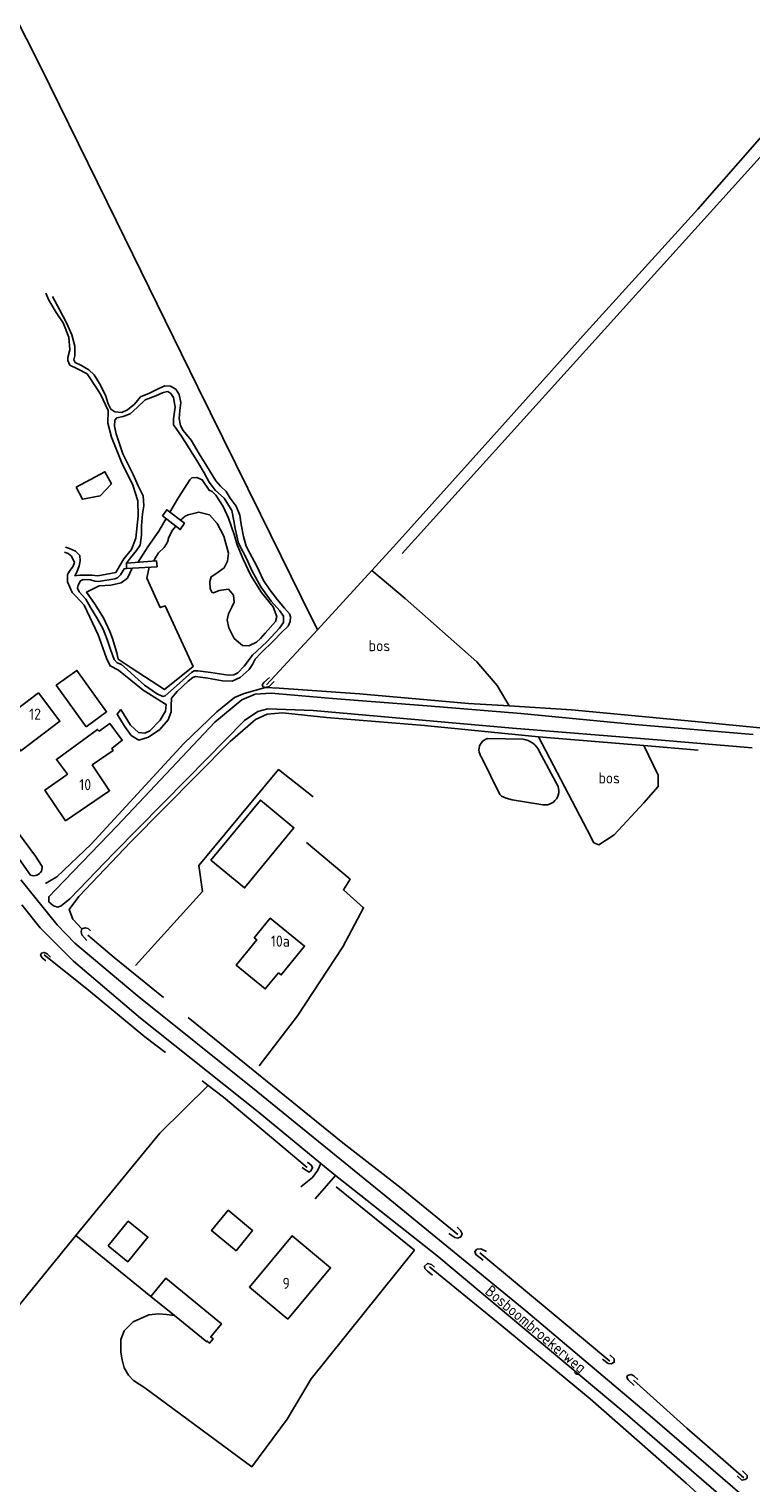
# Model space of a CAD drawing. Header units: metres. Extents: x 226218 to 240385, y 439369 to 449677.
# Tile 102 of 256: x 230522 to 230684, y 442111 to 442436. Entities that reach past the tile are written whole.
import ezdxf

# ---------------------------------------------------------------- set-up
doc = ezdxf.new("R2010")
doc.units = ezdxf.units.M
doc.header["$MEASUREMENT"] = 0
for name, color, linetype in [('CULTUURAANDUIDING', 253, 'Continuous'), ('DAKRAND', 4, 'Continuous'), ('DAKRAND-BYG', 4, 'Continuous'), ('HEG', 253, 'Continuous'), ('HEK', 253, 'Continuous'), ('HOOFDGEBOUW', 4, 'Continuous'), ('HOUTWAL', 253, 'Continuous'), ('HUISNUMMER', 253, 'Continuous'), ('INSTEEKSLOOT', 153, 'Continuous'), ('KANTVERH', 253, 'Continuous'), ('KANTWATER', 153, 'Continuous'), ('KUNSTWERK', 253, 'Continuous'), ('MIDSLTGREPPEL', 253, 'Continuous'), ('OVERIGEAFSCH', 253, 'Continuous'), ('OVLIJNOBJ', 253, 'Continuous'), ('RASTER', 253, 'Continuous'), ('STRAATNAAM', 253, 'Continuous'), ('WALBESCHERMING', 253, 'Continuous')]:
    doc.layers.add(name, color=color, linetype=linetype)
doc.styles.get("Standard").update_dxf_attribs({"font": 'iso.shx'})

msp = doc.modelspace()

# ---------------------------------------------------------------- linework, layer by layer
at = {"layer": 'DAKRAND'}
msp.add_lwpolyline([(230530.61, 442269.1), (230530.95, 442269.36), (230528.47, 442272.7), (230537.7, 442279.42), (230538.06, 442279.02), (230540.42, 442280.73), (230543.23, 442276.98), (230540.87, 442275.13), (230541.18, 442274.72), (230536.48, 442271.46)], dxfattribs=at)
at = {"layer": 'DAKRAND-BYG'}
for p, q in [((230554.94, 442148.18), (230549.66, 442152.49)), ((230562.15, 442142.3), (230554.94, 442148.18))]:
    msp.add_line(p, q, dxfattribs=at)
for points in [[(230532.9, 442333.68), (230539.33, 442337.11), (230540.79, 442334.38), (230538.32, 442331.71), (230534.36, 442330.95), (230532.9, 442333.68)], [(230535.11, 442280.02), (230528.44, 442289.28), (230533.06, 442292.61), (230539.73, 442283.35), (230535.11, 442280.02)], [(230563.11, 442250.13), (230574.17, 442263.58), (230581.7, 442257.39), (230570.64, 442243.94), (230563.11, 442250.13)], [(230540.09, 442163.77), (230544.58, 442169.32), (230548.97, 442165.76), (230544.48, 442160.22), (230540.09, 442163.77)], [(230568.76, 442162.67), (230572.44, 442167.2), (230566.98, 442171.77), (230563.23, 442167.21), (230568.76, 442162.67)], [(230549.66, 442152.49), (230552.98, 442156.55), (230565.46, 442146.36), (230563.06, 442143.41), (230563.58, 442142.99), (230562.81, 442142.04), (230562.29, 442142.46), (230562.15, 442142.3)]]:
    msp.add_lwpolyline(points, dxfattribs=at)
at = {"layer": 'HEG'}
msp.add_line((230591.13, 442176.97), (230608.69, 442162.85), dxfattribs=at)
at = {"layer": 'HEK'}
msp.add_line((230549.66, 442152.49), (230532.84, 442166.08), dxfattribs=at)
msp.add_lwpolyline([(230585.58, 442133.99), (230580.19, 442125), (230572.24, 442114.32), (230548.32, 442131.98), (230545.78, 442133.63), (230544.6, 442134.87), (230543.67, 442136.46), (230543.18, 442138.27), (230542.91, 442139.98), (230542.94, 442142.82), (230543.68, 442144.73), (230545.71, 442146.77), (230549.18, 442148.32), (230551.42, 442148.56), (230553.13, 442148.39), (230554.94, 442148.18)], dxfattribs=at)
at = {"layer": 'HOOFDGEBOUW'}
for points in [[(230524.43, 442287.6), (230529.27, 442281.23), (230520.5, 442274.59), (230515.67, 442280.96), (230524.43, 442287.6)], [(230536.48, 442271.46), (230540.41, 442265.67), (230530.54, 442258.98), (230525.9, 442265.82), (230530.61, 442269.1)], [(230578.24, 442224.95), (230578.84, 442224.46), (230584.1, 442230.9), (230576.4, 442237.18), (230572.81, 442232.78), (230573.4, 442232.3), (230568.77, 442226.63), (230575.27, 442221.32), (230578.24, 442224.95)], [(230580.32, 442147.39), (230589.89, 442158.88), (230581.28, 442166.04), (230571.71, 442154.56), (230580.32, 442147.39)]]:
    msp.add_lwpolyline(points, dxfattribs=at)
at = {"layer": 'HOUTWAL'}
msp.add_lwpolyline([(230605.93, 442318.81), (230688.27, 442409.86), (230761.48, 442492.72), (230809.52, 442546.46)], dxfattribs=at)
at = {"layer": 'INSTEEKSLOOT'}
for p, q in [((230625.13, 442277.41), (230633.09, 442277.25)), ((230636.67, 442274.53), (230640.87, 442266.63)), ((230516.06, 442256.25), (230522.69, 442246.81))]:
    msp.add_line(p, q, dxfattribs=at)
for points in [[(230577.27, 442290.16), (230576.18, 442288.99), (230575.29, 442288.78), (230574.78, 442288.91), (230574.58, 442289.28), (230574.95, 442289.88), (230576.21, 442291.04)], [(230684.4, 442275.32), (230663.99, 442276.99), (230630.67, 442279.66), (230586.01, 442283.66), (230575.87, 442284.03), (230573.58, 442283.43), (230570.62, 442281.38), (230557.76, 442268.31), (230541.33, 442251.72), (230531.51, 442241.46), (230529.55, 442239.91), (230528.77, 442239.64), (230527.82, 442239.92), (230526.8, 442240.78), (230526.77, 442241.93), (230528.32, 442243.54), (230542.12, 442257.81), (230563.94, 442281.01), (230570.06, 442286.05), (230573.02, 442287.27), (230576.62, 442287.52), (230590.36, 442286.33), (230611.55, 442284.7), (230632.56, 442283), (230658.05, 442280.5), (230684.61, 442278.28)], [(230623.74, 442273.16), (230623.5, 442273.52), (230623.31, 442273.92), (230623.2, 442274.35), (230623.15, 442274.79), (230623.18, 442275.23), (230623.28, 442275.66), (230623.45, 442276.07), (230623.69, 442276.44), (230623.98, 442276.77), (230624.33, 442277.04), (230624.71, 442277.26), (230625.13, 442277.41)], [(230633.09, 442277.25), (230633.65, 442277.11), (230634.2, 442276.91), (230634.72, 442276.64), (230635.21, 442276.32), (230635.65, 442275.94), (230636.05, 442275.51), (230636.39, 442275.03), (230636.67, 442274.53)], [(230637.05, 442262.62), (230630.6, 442263.66), (230629.22, 442263.99), (230628.2, 442264.47), (230627.83, 442264.87), (230623.74, 442273.16)], [(230640.87, 442266.63), (230640.99, 442266.16), (230641.04, 442265.68), (230641.02, 442265.19), (230640.91, 442264.71), (230640.74, 442264.26), (230640.49, 442263.84), (230640.18, 442263.46), (230639.82, 442263.13), (230639.41, 442262.87), (230638.97, 442262.67), (230638.49, 442262.54), (230638.01, 442262.49), (230637.52, 442262.52), (230637.05, 442262.62)], [(230525.28, 442248.75), (230523.79, 442251.05), (230518.75, 442257.92)], [(230525.28, 442248.75), (230525.3, 442248.4), (230525.24, 442248.04), (230525.12, 442247.71), (230524.94, 442247.4), (230524.7, 442247.13), (230524.41, 442246.92), (230524.09, 442246.77), (230523.74, 442246.67), (230523.39, 442246.65), (230523.03, 442246.7), (230522.69, 442246.81)], [(230536.13, 442234.31), (230535.6, 442234.82), (230534.93, 442235.01), (230534.21, 442234.74), (230533.99, 442234.14), (230534.15, 442233.41), (230535.29, 442232.14)], [(230527.18, 442228.41), (230526.39, 442229.19), (230525.7, 442229.48), (230525.17, 442229.34), (230524.93, 442228.84), (230525.29, 442228.27), (230526.11, 442227.59)], [(230584.7, 442182.49), (230585.59, 442181.86), (230585.89, 442181.31), (230585.59, 442180.65), (230585.12, 442180.31), (230584.14, 442180.85), (230583.51, 442181.35)], [(230618.24, 442167.94), (230619.03, 442167.21), (230619.39, 442166.51), (230619.07, 442165.82), (230618.45, 442165.52), (230617.71, 442165.68), (230616.39, 442166.52)], [(230624.83, 442162.51), (230623.58, 442163.1), (230622.68, 442163.03), (230622.21, 442162.5), (230622.48, 442161.83), (230624.07, 442160.57)], [(230613.16, 442159.04), (230612.51, 442159.6), (230611.65, 442159.86), (230610.97, 442159.22), (230611.01, 442158.73), (230611.6, 442158.09), (230612.71, 442157.2)], [(230652.44, 442139.4), (230653.43, 442138.51), (230653.45, 442137.75), (230652.77, 442137.36), (230652.07, 442137.47), (230650.85, 442138.45)], [(230658.74, 442133.87), (230657.84, 442134.68), (230657.28, 442135), (230656.45, 442134.73), (230656.28, 442134.29), (230656.55, 442133.83), (230657.96, 442132.5)], [(230680.99, 442112.32), (230682.06, 442111.33), (230682.76, 442111.48), (230683.28, 442111.79), (230683.27, 442112.35), (230682.21, 442113.41)]]:
    msp.add_lwpolyline(points, dxfattribs=at)
at = {"layer": 'KANTVERH'}
for p, q in [((230556, 442348.98), (230556.11, 442350.78)), ((230591.01, 442179.51), (230586.48, 442174.33))]:
    msp.add_line(p, q, dxfattribs=at)
for points in [[(230526.12, 442377.11), (230526.76, 442375.48), (230528.45, 442372.75), (230530.03, 442370.43), (230531.27, 442367.26), (230531.46, 442364.38), (230531.03, 442362.71), (230531.01, 442362.01), (230531.51, 442360.97), (230533.18, 442360.14), (230535.36, 442358.98), (230535.97, 442358.14), (230538.33, 442354.48), (230540.08, 442350.8), (230540.01, 442348), (230540.84, 442344.81), (230543.08, 442339.23), (230545.58, 442334.1), (230546.73, 442330.56), (230546.79, 442327.23), (230546.27, 442322.19), (230545.27, 442319.72), (230543.6, 442317.58), (230542.58, 442315.94), (230541.81, 442314.57), (230537.75, 442313.79), (230536.39, 442313.95), (230533.72, 442313.96), (230532.63, 442313.8), (230533.02, 442314.58), (230533.57, 442316.01), (230533.79, 442317.14)], [(230556.11, 442350.78), (230556.36, 442352.59), (230556.02, 442354.4), (230555.26, 442355.58), (230554.01, 442356.29), (230552.79, 442356.31), (230551.42, 442355.72), (230549.31, 442354.7), (230547.32, 442353.89), (230545.95, 442352.22), (230544.41, 442350.94), (230543.14, 442350.38), (230541.58, 442350.52), (230540.64, 442351.13), (230540.11, 442352.27), (230539.54, 442353.99), (230539.45, 442354.24), (230538.17, 442356.85), (230536.96, 442358.82), (230535.71, 442359.9), (230533.94, 442360.95), (230532.66, 442361.53), (230532.42, 442362.15), (230532.59, 442363.05), (230532.61, 442365.22), (230531.92, 442367.72), (230530.77, 442370.4), (230529.21, 442373.28), (230527.59, 442376.34)], [(230544.15, 442316.6), (230545.06, 442317.82), (230546.45, 442319.48), (230547.23, 442320.67), (230547.56, 442322.89), (230547.55, 442325.01), (230547.8, 442327.67), (230548.06, 442329.46), (230547.94, 442331.71), (230546.81, 442333.95), (230545.67, 442336.49), (230543.39, 442341.1), (230541.88, 442345.61), (230541.53, 442347.32), (230541.58, 442348.66), (230541.99, 442349.14), (230543.4, 442349.47), (230544.99, 442350.07), (230546.6, 442351.49), (230548.37, 442353.23), (230550.76, 442354.1), (230552.39, 442354.87), (230553.44, 442355.03), (230554.1, 442354.63), (230554.68, 442353.7), (230555.08, 442351.56), (230554.74, 442348.91), (230554.72, 442347.57), (230556.38, 442345.26), (230559.95, 442339.6), (230561.61, 442336.83), (230562.68, 442334.79)], [(230576.3, 442310.68), (230574.9, 442312.76), (230573.37, 442315.99), (230571.84, 442318.88), (230571, 442320.45), (230570.37, 442322.58), (230569.86, 442325.3), (230569.61, 442327.34), (230568.78, 442329.42), (230567.44, 442331.19), (230566.51, 442332.65), (230565.21, 442333.89), (230564.19, 442335.09), (230562.17, 442338.33), (230560.49, 442341.13), (230558.64, 442344.13), (230556.91, 442346.32), (230556.28, 442347.42), (230556, 442348.98)], [(230562.68, 442334.79), (230564.09, 442332.91), (230566.09, 442331.15), (230567.75, 442328.39), (230568.24, 442326.13), (230568.52, 442324.39), (230569.3, 442321.14), (230571.04, 442317.64), (230572.33, 442314.84), (230574.28, 442311.32), (230576.59, 442308.1), (230578.57, 442305.96), (230579.36, 442304.77), (230579.34, 442303.32), (230578.48, 442302.05), (230575.62, 442299.05), (230572.43, 442296.02), (230570.51, 442293.59), (230569.15, 442292.11)], [(230530.27, 442319.06), (230531.14, 442318.82), (230531.83, 442318.21), (230532.52, 442316.75), (230532.27, 442315.96), (230531.41, 442314.84), (230530.94, 442314.06), (230530.94, 442312.46), (230531.98, 442310.09), (230532.86, 442309.21), (230534.67, 442307.26), (230537.86, 442300.62), (230539.69, 442295.38), (230540.54, 442293.64), (230542.4, 442292.68), (230547.88, 442288.16), (230551.69, 442285.82), (230553.05, 442284.99), (230552.91, 442283.46), (230551.73, 442281.47), (230549.41, 442279.07), (230548.32, 442278.6), (230546.85, 442278.74), (230545.07, 442280.34), (230542.88, 442283.89)], [(230533.79, 442317.14), (230533.74, 442318.31), (230532.75, 442319.28), (230531.41, 442319.88), (230530.51, 442320.2)], [(230541.56, 442313.13), (230542.2, 442313.35), (230542.87, 442314.02), (230543.63, 442315.33), (230544.17, 442315.41)], [(230569.15, 442292.11), (230568.21, 442291.6), (230566.96, 442291.56), (230563.09, 442292.15), (230560.19, 442292.55), (230559.35, 442292.55), (230558.77, 442292.18), (230554.15, 442288.08), (230552.82, 442286.9), (230552.31, 442286.78), (230550.88, 442287.44), (230548.22, 442289.34), (230546.03, 442291.23), (230544.3, 442292.84), (230543.09, 442293.92), (230542.07, 442294.34), (230541.44, 442295.05), (230540.6, 442297.29), (230539.82, 442299.55), (230538.97, 442301.82), (230537.52, 442304.36), (230536.1, 442306.68), (230535.08, 442308.59), (230533.58, 442310.23), (230533.19, 442311.02), (230533.34, 442311.71), (230533.84, 442312.64), (230534.5, 442312.94), (230536.1, 442312.9), (230537.08, 442312.58), (230537.92, 442312.56), (230541.56, 442313.13)], [(230542.88, 442283.89), (230542.08, 442282.81), (230543.75, 442280.15), (230545.23, 442278.08), (230546.95, 442277.04), (230549.1, 442277.65), (230551.62, 442279.39), (230553.53, 442281.58), (230554.22, 442283.36), (230554.17, 442284.71), (230554.29, 442286.41), (230555.57, 442287.89), (230557.99, 442290.19), (230559.02, 442291.01), (230559.65, 442291.22), (230562.38, 442290.88), (230565.68, 442290.32), (230567.89, 442290.21), (230569.63, 442291.05), (230571.63, 442292.81), (230572.39, 442293.95), (230572.98, 442295.12), (230574.28, 442296.45), (230577.23, 442299.32), (230578.98, 442301.15), (230580.37, 442302.55), (230580.82, 442303.56), (230580.91, 442304.59), (230580.67, 442305.26), (230579.55, 442306.54), (230578, 442308.39), (230576.3, 442310.68)], [(230520.51, 442245.72), (230528.64, 442235.64), (230532.58, 442231.52), (230546.57, 442219.85), (230573.25, 442198.49), (230602.33, 442174.81), (230633.66, 442149.22), (230662.05, 442125.26), (230683.78, 442106.56)], [(230520.7, 442240.16), (230524.86, 442235.02), (230532.32, 442227.49), (230547.34, 442214.8), (230573.7, 442193.8), (230587.73, 442182.22), (230591.01, 442179.51), (230613.7, 442161.63), (230655.94, 442126.37), (230677.95, 442107.27), (230678.33, 442105.72), (230678.23, 442102.36), (230677.08, 442098.62), (230675.08, 442095.14), (230672.95, 442093.02), (230670.23, 442091.9), (230660.42, 442089.59), (230650.49, 442089.27), (230633.41, 442089.08), (230619.4, 442088.5), (230608.55, 442086.99), (230595.61, 442083.09), (230581.57, 442077.68), (230561.32, 442068.37)], [(230583.27, 442177.04), (230585.89, 442179.13), (230587.02, 442180.72), (230587.73, 442182.22)]]:
    msp.add_lwpolyline(points, dxfattribs=at)
at = {"layer": 'KANTWATER'}
for points in [[(230553.89, 442328.07), (230555.87, 442331.34), (230558.36, 442335.31), (230558.84, 442335.76), (230559.92, 442335.82), (230561.14, 442335.27), (230562.67, 442332.97), (230563.36, 442332.64), (230564.21, 442331.88), (230565.85, 442329.3), (230567.02, 442326.74), (230568.38, 442322.84), (230569, 442320.76), (230570.29, 442317.5), (230572.03, 442313.86), (230574.45, 442310.08), (230577.01, 442306.82), (230577.87, 442304.7), (230577.53, 442303.56), (230575.26, 442300.99), (230574.21, 442299.73), (230573.31, 442298.97), (230571.57, 442298.15), (230570.15, 442298.18), (230568.28, 442299.77), (230567.14, 442302.18), (230566.77, 442303.94), (230567.01, 442305.25), (230567.76, 442306.8), (230568.27, 442307.88), (230568.19, 442309.48), (230567.06, 442310.78)], [(230546.69, 442316.8), (230548.98, 442320.25), (230551.41, 442323.83), (230553.08, 442326.6)], [(230567.06, 442310.78), (230564.94, 442310.48), (230563.7, 442309.96), (230563.38, 442310.06), (230562.92, 442310.9), (230562.85, 442312.56), (230563.14, 442313.6), (230564.19, 442314.27), (230566.06, 442315.6), (230566.83, 442317.1), (230567.05, 442318.87), (230565.96, 442322.7), (230564.53, 442325.54), (230562.77, 442327.42), (230560.37, 442328.07), (230558, 442327.45), (230557.36, 442327.18), (230556.26, 442326.28)], [(230555.23, 442324.93), (230554.51, 442324.05), (230553.7, 442322.47), (230553.36, 442321.32), (230552.59, 442320.17), (230551.35, 442318.95), (230550.51, 442317.58), (230550.33, 442317.09)]]:
    msp.add_lwpolyline(points, dxfattribs=at)
at = {"layer": 'KUNSTWERK'}
for points in [[(230552.26, 442327.24), (230556.22, 442324.16), (230557.15, 442325.61), (230553.2, 442328.59), (230552.26, 442327.24)], [(230544.15, 442316.6), (230544.17, 442315.41), (230551.02, 442315.82), (230550.93, 442317.14), (230544.15, 442316.6)]]:
    msp.add_lwpolyline(points, dxfattribs=at)
at = {"layer": 'MIDSLTGREPPEL'}
for p, q in [((230587, 442301.67), (230575.52, 442289.38)), ((230558.02, 442214.91), (230592.66, 442186.85))]:
    msp.add_line(p, q, dxfattribs=at)
for points in [[(230587, 442301.67), (230599.16, 442314.99), (230604.64, 442321), (230625.81, 442344.55), (230647.18, 442368.38), (230672.21, 442395.89), (230704.6, 442432.82), (230732.87, 442463.76), (230767.95, 442503.14), (230804.41, 442544.17), (230838.4, 442582.28), (230876.43, 442624.67), (230894.52, 442644.56)], [(230635.19, 442605.44), (230639.31, 442580.42), (230643.94, 442551.49), (230644.91, 442544.91), (230645.05, 442542.99), (230644.47, 442542.04), (230641.92, 442540.27), (230619.79, 442525.79), (230596.2, 442509.72), (230574.18, 442495.01), (230545.47, 442475.58), (230512.16, 442452.98), (230524.94, 442427.8), (230541.93, 442393.19), (230560.17, 442356.06), (230574.17, 442327.6), (230583.42, 442308.97), (230587, 442301.67)], [(230535.5, 442233.31), (230541.39, 442228.35), (230552.44, 442219.42)], [(230552.91, 442207.05), (230548.3, 442210.58), (230535.64, 442221.02), (230525.7, 442228.96)], [(230584.65, 442181.33), (230565.92, 442197.09), (230562.5, 442199.7), (230561.15, 442200.73)], [(230618.45, 442166.32), (230605.69, 442176.74), (230592.66, 442186.85)], [(230623.31, 442162.24), (230641.13, 442147.46), (230652.48, 442137.99)], [(230627.46, 442091.03), (230640.52, 442091.38), (230653.32, 442091.43), (230663.47, 442092.09), (230669.59, 442093.2), (230673.1, 442095.23), (230674.54, 442097.18), (230675.38, 442099.3), (230675.51, 442102.15), (230675.1, 442104.79), (230673.87, 442106.78), (230669.54, 442110.67), (230648.07, 442129.52), (230628.29, 442145.87), (230612.09, 442159.12)], [(230657.79, 442133.73), (230669.74, 442122.97), (230682.46, 442111.85)]]:
    msp.add_lwpolyline(points, dxfattribs=at)
at = {"layer": 'OVERIGEAFSCH'}
for points in [[(230526.05, 442244.94), (230528.57, 442246.4), (230536.28, 442253.71), (230548.33, 442266.88), (230557.05, 442276.28), (230564.41, 442283.31), (230568.38, 442286.57), (230570.52, 442287.44), (230575.29, 442288.78), (230578.36, 442288.61), (230596.41, 442287.41), (230620.84, 442285.23), (230629.91, 442284.72), (230643.92, 442283.8), (230673.19, 442281.05), (230694.48, 442278.98), (230729.65, 442275.78), (230770.21, 442272.17), (230796.04, 442270.47)], [(230672.25, 442274.79), (230660.07, 442275.81), (230636.5, 442277.78), (230610.98, 442280.28), (230589, 442282.09), (230579.12, 442283.1), (230575.71, 442282.8), (230573.11, 442281.64), (230567.42, 442276.7), (230545.14, 442254.23), (230533.51, 442242.03), (230531.32, 442239.12), (230532.19, 442236.91), (230534.21, 442234.74)]]:
    msp.add_lwpolyline(points, dxfattribs=at)
at = {"layer": 'OVLIJNOBJ'}
for points in [[(230629.91, 442284.72), (230627.24, 442289.23), (230622.69, 442294.51), (230606.63, 442308.7), (230599.16, 442314.99)], [(230636.5, 442277.78), (230647.38, 442256.94), (230648.92, 442254.02), (230650.01, 442253.56), (230653.48, 442255.78), (230660.09, 442263.01), (230663.31, 442266.61), (230663.27, 442269.15), (230660.07, 442275.81)]]:
    msp.add_lwpolyline(points, dxfattribs=at)
at = {"layer": 'RASTER'}
for p, q in [((230519.13, 442149.34), (230532.84, 442166.08)), ((230608.69, 442162.85), (230585.58, 442133.99))]:
    msp.add_line(p, q, dxfattribs=at)
for points in [[(230546.2, 442226.55), (230561.18, 442243.15), (230560.39, 442248.92), (230578.26, 442270.4), (230586.01, 442264.34)], [(230584.5, 442254.1), (230594.31, 442245.87), (230592.78, 442243.46), (230597.32, 442239.47), (230592.65, 442230.76), (230582.48, 442215.27), (230573.91, 442204.12)], [(230532.84, 442166.08), (230551.64, 442189.01), (230562.5, 442199.7)]]:
    msp.add_lwpolyline(points, dxfattribs=at)
at = {"layer": 'WALBESCHERMING'}
msp.add_lwpolyline([(230549.24, 442315.71), (230548.76, 442313.25), (230551.76, 442306.7), (230552.81, 442307.09), (230559.12, 442293.51), (230552.71, 442288.32), (230545.21, 442293.22), (230542.3, 442295.17), (230541.99, 442296.59), (230541.01, 442299.76), (230540.42, 442301.3), (230539.02, 442304.36), (230537.01, 442307.57), (230535.21, 442310.1), (230538.08, 442311.53), (230540.7, 442311.73), (230542.97, 442312.2), (230544.37, 442313.24), (230545.42, 442315.49)], dxfattribs=at)

# ---------------------------------------------------------------- texts
at = {"layer": 'CULTUURAANDUIDING'}
for p in [(230598.45, 442296.92), (230649.92, 442267.3)]:
    msp.add_text('bos', height=2.5, dxfattribs=at).set_placement(p)
at = {"layer": 'HUISNUMMER'}
for s, p in [('12', (230522.36, 442281.58)), ('10', (230533.6, 442265.8)), ('10a', (230576.53, 442230.77)), ('9', (230579.14, 442154.14))]:
    msp.add_text(s, height=2.5, dxfattribs=at).set_placement(p)
at = {"layer": 'STRAATNAAM'}
msp.add_text('Bosboombroekerweg', height=2.5, rotation=319.9083, dxfattribs=at).set_placement((230624.3, 442153.27))

doc.saveas('drawing.dxf')
